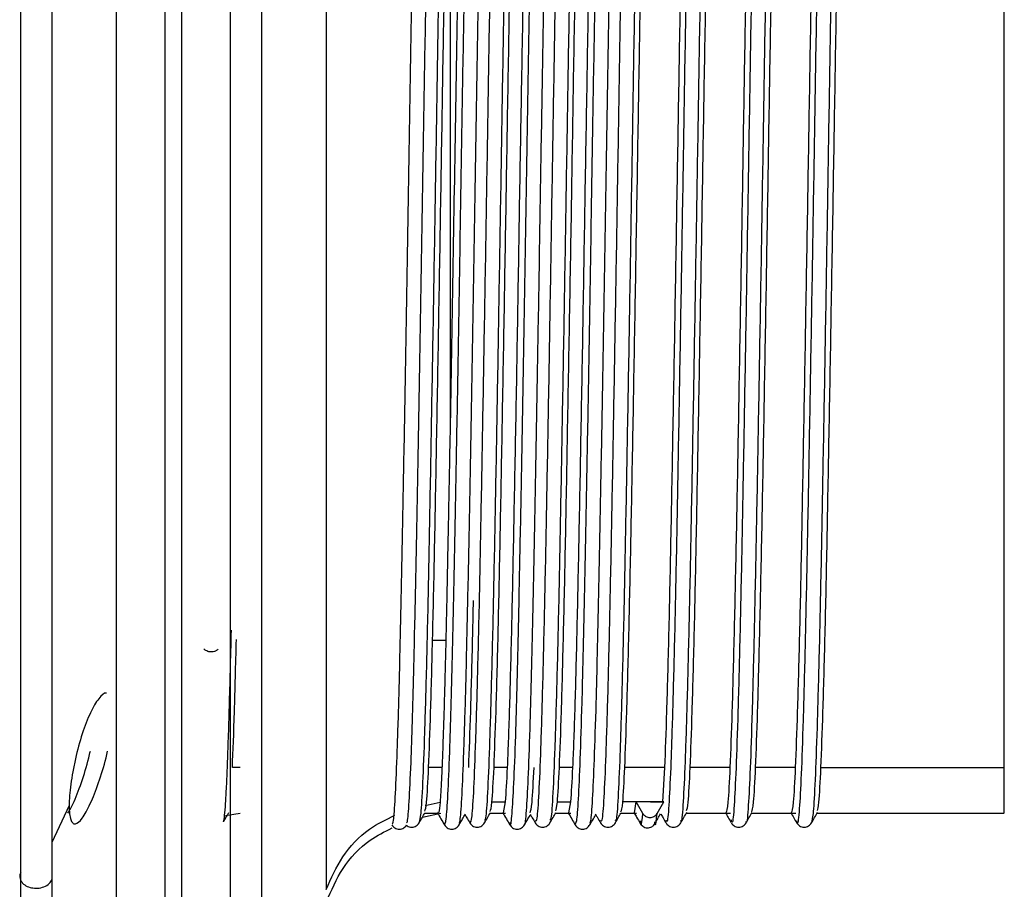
# Model space of a CAD drawing. Header units: inches. Extents: x -0.35 to 3.7, y -4.13 to 5.2.
# Tile 3 of 5: x 2.51 to 3.7, y -0.3 to 0.74. Entities that reach past the tile are written whole.
import ezdxf

# ---------------------------------------------------------------- set-up
doc = ezdxf.new("R2010")
doc.units = ezdxf.units.IN
doc.header["$MEASUREMENT"] = 0

msp = doc.modelspace()

# ---------------------------------------------------------------- linework, layer by layer
at = {"color": 7, "linetype": 'Continuous', "lineweight": 25}
for p, q in [((2.8025, -0.6099), (2.8025, 1.6832)), ((3.0238, -0.0036), (3.0079, -0.0036)), ((2.7763, -0.1567), (2.7669, -0.1567)), ((3.019, -0.1567), (3.0032, -0.1567)), ((3.0978, -0.1567), (3.0819, -0.1567)), ((3.1765, -0.1567), (3.1606, -0.1567)), ((3.2872, -0.1567), (3.2394, -0.1567)), ((3.2872, -0.1567), (3.2848, -0.198)), ((3.366, -0.1567), (3.3181, -0.1567)), ((3.4447, -0.1567), (3.3969, -0.1567)), ((3.4756, -0.1567), (3.6963, -0.1567)), ((2.9991, -0.2024), (3.0169, -0.1984)), ((3.0795, -0.198), (3.0954, -0.198)), ((3.0954, -0.198), (3.093, -0.2113)), ((3.1582, -0.198), (3.1741, -0.198)), ((3.1741, -0.198), (3.1717, -0.2113)), ((3.2528, -0.198), (3.237, -0.198)), ((3.2528, -0.198), (3.2505, -0.2113)), ((3.2611, -0.212), (3.2529, -0.1979)), ((3.2864, -0.198), (3.2529, -0.1979)), ((3.2703, -0.198), (3.2848, -0.198)), ((3.2782, -0.2121), (3.2864, -0.198)), ((2.5704, -0.2025), (2.5496, -0.247)), ((2.7586, -0.2143), (2.7763, -0.2116)), ((2.9957, -0.2164), (3.0179, -0.2116)), ((2.9985, -0.2116), (3.0143, -0.2116)), ((3.0772, -0.2116), (3.0958, -0.2116)), ((3.156, -0.2116), (3.1746, -0.2116)), ((3.2347, -0.2116), (3.2534, -0.2116)), ((3.3135, -0.2116), (3.3665, -0.2116)), ((3.3922, -0.2116), (3.4452, -0.2116)), ((3.4709, -0.2116), (3.6963, -0.2116)), ((3.1493, -0.2199), (3.1492, -0.2202)), ((3.2103, -0.2206), (3.2101, -0.2207)), ((3.2752, -0.225), (3.2756, -0.2241)), ((3.3068, -0.2208), (3.3066, -0.2207)), ((3.3678, -0.2203), (3.3676, -0.2198)), ((3.4643, -0.2223), (3.4642, -0.2233))]:
    msp.add_line(p, q, dxfattribs=at)
for points, knots in [([(2.6861, -3.8581), (2.6861, -3.8227), (2.6861, -3.7495), (2.6861, -3.6114), (2.6861, -3.4446), (2.6861, -3.2434), (2.6861, -3.0051), (2.6861, -2.7262), (2.6861, -2.4041), (2.6861, -2.0808), (2.6861, -1.769), (2.6861, -1.4798), (2.6861, -1.1717), (2.6861, -0.8458), (2.6861, -0.5038), (2.6861, -0.1479), (2.6861, 0.2192), (2.6861, 0.5946), (2.6861, 0.9746), (2.6861, 1.3556), (2.6861, 1.7335), (2.6861, 2.1045), (2.6861, 2.4647), (2.6861, 2.8103), (2.6861, 3.1381), (2.6861, 3.4452), (2.6861, 3.7292), (2.6861, 3.9884), (2.6861, 4.2216), (2.6861, 4.4282), (2.6861, 4.6082), (2.6861, 4.7619), (2.6861, 4.8902), (2.6861, 5.0104), (2.6861, 5.1112), (2.6861, 5.1766), (2.6861, 5.2038), (2.6861, 5.1995), (2.6861, 5.1985)], [0, 0, 0, 0, 0.023042, 0.047566, 0.073656, 0.10139, 0.130836, 0.162049, 0.195062, 0.229884, 0.254096, 0.279084, 0.304822, 0.331273, 0.358394, 0.386127, 0.414409, 0.443165, 0.472311, 0.501758, 0.531408, 0.56116, 0.590913, 0.620562, 0.650009, 0.679155, 0.707911, 0.736193, 0.763927, 0.791047, 0.817498, 0.843236, 0.868224, 0.892437, 0.927258, 0.960271, 0.991484, 1, 1, 1, 1]), ([(2.7058, 5.1985), (2.7058, 5.1995), (2.7058, 5.2038), (2.7058, 5.1766), (2.7058, 5.1112), (2.7058, 5.0104), (2.7058, 4.8902), (2.7058, 4.7619), (2.7058, 4.6082), (2.7058, 4.4282), (2.7058, 4.2216), (2.7058, 3.9884), (2.7058, 3.7292), (2.7058, 3.4452), (2.7058, 3.1381), (2.7058, 2.8103), (2.7058, 2.4647), (2.7058, 2.1045), (2.7058, 1.7335), (2.7058, 1.3556), (2.7058, 0.9746), (2.7058, 0.5946), (2.7058, 0.2192), (2.7058, -0.1479), (2.7058, -0.5038), (2.7058, -0.8458), (2.7058, -1.1717), (2.7058, -1.4798), (2.7058, -1.769), (2.7058, -2.0808), (2.7058, -2.4041), (2.7058, -2.7262), (2.7058, -3.0051), (2.7058, -3.2434), (2.7058, -3.4446), (2.7058, -3.6114), (2.7058, -3.7495), (2.7058, -3.8227), (2.7058, -3.8581)], [0, 0, 0, 0, 0.0085158, 0.0397289, 0.0727424, 0.1075635, 0.1317761, 0.1567642, 0.1825017, 0.2089532, 0.2360735, 0.2638072, 0.2920892, 0.320845, 0.3499913, 0.3794377, 0.4090874, 0.43884, 0.4685925, 0.4982423, 0.5276886, 0.556835, 0.5855908, 0.6138728, 0.6416065, 0.6687267, 0.6951782, 0.7209158, 0.7459039, 0.7701165, 0.8049375, 0.8379511, 0.8691641, 0.8986105, 0.9263442, 0.9524338, 0.9769578, 1, 1, 1, 1]), ([(2.627, 5.1395), (2.627, 5.1404), (2.627, 5.1448), (2.627, 5.1179), (2.627, 5.0532), (2.627, 4.9537), (2.627, 4.8351), (2.627, 4.7084), (2.627, 4.5567), (2.627, 4.379), (2.627, 4.175), (2.627, 3.9447), (2.627, 3.6888), (2.627, 3.4084), (2.627, 3.1052), (2.627, 2.7815), (2.627, 2.4403), (2.627, 2.0847), (2.627, 1.7184), (2.627, 1.3452), (2.627, 0.969), (2.627, 0.5938), (2.627, 0.2233), (2.627, -0.1393), (2.627, -0.4906), (2.627, -0.8283), (2.627, -1.1501), (2.627, -1.4543), (2.627, -1.7398), (2.627, -2.0476), (2.627, -2.3669), (2.627, -2.6849), (2.627, -2.9603), (2.627, -3.1956), (2.627, -3.3942), (2.627, -3.5589), (2.627, -3.6953), (2.627, -3.7675), (2.627, -3.8025)], [0, 0, 0, 0, 0.008515, 0.039728, 0.072742, 0.107563, 0.131775, 0.156763, 0.182501, 0.208952, 0.236073, 0.263806, 0.292088, 0.320844, 0.349991, 0.379437, 0.409087, 0.438839, 0.468592, 0.498242, 0.527688, 0.556835, 0.58559, 0.613872, 0.641606, 0.668726, 0.695178, 0.720916, 0.745904, 0.770116, 0.804937, 0.837951, 0.869164, 0.89861, 0.926344, 0.952434, 0.976958, 1, 1, 1, 1]), ([(2.7648, -3.8025), (2.7648, -3.7675), (2.7648, -3.6953), (2.7648, -3.5589), (2.7648, -3.3942), (2.7648, -3.1956), (2.7648, -2.9603), (2.7648, -2.6849), (2.7648, -2.3669), (2.7648, -2.0476), (2.7648, -1.7398), (2.7648, -1.4543), (2.7648, -1.1501), (2.7648, -0.8283), (2.7648, -0.4906), (2.7648, -0.1393), (2.7648, 0.2233), (2.7648, 0.5938), (2.7648, 0.969), (2.7648, 1.3452), (2.7648, 1.7184), (2.7648, 2.0847), (2.7648, 2.4403), (2.7648, 2.7815), (2.7648, 3.1052), (2.7648, 3.4084), (2.7648, 3.6888), (2.7648, 3.9447), (2.7648, 4.175), (2.7648, 4.379), (2.7648, 4.5567), (2.7648, 4.7084), (2.7648, 4.8351), (2.7648, 4.9537), (2.7648, 5.0532), (2.7648, 5.1179), (2.7648, 5.1448), (2.7648, 5.1404), (2.7648, 5.1395)], [0, 0, 0, 0, 0.023042, 0.047566, 0.073656, 0.10139, 0.130836, 0.162049, 0.195063, 0.229884, 0.254096, 0.279084, 0.304822, 0.331274, 0.358394, 0.386128, 0.41441, 0.443165, 0.472312, 0.501758, 0.531408, 0.561161, 0.590913, 0.620563, 0.650009, 0.679156, 0.707912, 0.736194, 0.763927, 0.791048, 0.817499, 0.843237, 0.868225, 0.892437, 0.927258, 0.960272, 0.991485, 1, 1, 1, 1]), ([(2.5496, 1.6811), (2.5496, 1.6818), (2.5496, 1.6889), (2.5496, 1.6607), (2.5496, 1.594), (2.5496, 1.4822), (2.5496, 1.3352), (2.5496, 1.1573), (2.5496, 0.9555), (2.5496, 0.7377), (2.5496, 0.5121), (2.5496, 0.2873), (2.5496, 0.0727), (2.5496, -0.1264), (2.5496, -0.2364), (2.5496, -0.2914)], [0, 0, 0, 0, 0.008967, 0.091553, 0.174139, 0.256725, 0.339311, 0.421897, 0.504483, 0.58707, 0.669656, 0.752242, 0.834828, 0.917414, 1, 1, 1, 1]), ([(2.512, -0.2832), (2.512, -0.1278), (2.512, 0.0722), (2.512, 0.5108), (2.512, 0.7395), (2.512, 1.158), (2.512, 1.3383), (2.512, 1.5957), (2.512, 1.6669), (2.512, 1.6716)], [0, 0, 0, 0, 0.25, 0.25, 0.5, 0.5, 0.75, 0.75, 1, 1, 1, 1]), ([(2.8799, 1.3889), (2.8799, 1.3889), (2.8799, 1.3889), (2.8799, 1.3644), (2.8799, 1.3087), (2.8799, 1.2132), (2.8799, 1.077), (2.8799, 0.9024), (2.8799, 0.7006), (2.8799, 0.4889), (2.8799, 0.2861), (2.8799, 0.1077), (2.8799, -0.0374), (2.8799, -0.1475), (2.8799, -0.2247), (2.8799, -0.2762), (2.8799, -0.2946), (2.8799, -0.3033)], [0, 0, 0, 0, 0.020023, 0.078291, 0.143437, 0.215369, 0.293391, 0.376074, 0.461302, 0.54653, 0.629213, 0.707234, 0.779166, 0.844313, 0.902581, 0.954293, 1, 1, 1, 1]), ([(2.9591, -0.2244), (2.9597, -0.2242), (2.961, -0.2236), (2.963, -0.1956), (2.9652, -0.1467), (2.9674, -0.0771), (2.9695, 0.0101), (2.9716, 0.113), (2.9738, 0.2287), (2.976, 0.3531), (2.9781, 0.4827), (2.9803, 0.6142), (2.9825, 0.7436), (2.9846, 0.8665), (2.9867, 0.9797), (2.9889, 1.0802), (2.9911, 1.1644), (2.9932, 1.2303), (2.9953, 1.2747), (2.9971, 1.297), (2.9981, 1.2961), (2.9984, 1.2959)], [0, 0, 0, 0, 0.046901, 0.101247, 0.156307, 0.211273, 0.265459, 0.320136, 0.375257, 0.430003, 0.484158, 0.539078, 0.594162, 0.648596, 0.70297, 0.758039, 0.81299, 0.867164, 0.921865, 0.976986, 1, 1, 1, 1]), ([(2.9766, -0.2231), (2.9771, -0.2228), (2.9782, -0.2219), (2.98, -0.1954), (2.9823, -0.1469), (2.9844, -0.0773), (2.9865, 0.0099), (2.9887, 0.1127), (2.9909, 0.2284), (2.993, 0.3528), (2.9951, 0.4824), (2.9973, 0.6139), (2.9995, 0.7434), (3.0016, 0.8663), (3.0037, 0.9795), (3.0059, 1.08), (3.0081, 1.1643), (3.0102, 1.2301), (3.0124, 1.2749), (3.0143, 1.2983), (3.0155, 1.2967), (3.016, 1.2961)], [0, 0, 0, 0, 0.0335801, 0.0879131, 0.142959, 0.1979112, 0.2520839, 0.3067472, 0.3618534, 0.4165861, 0.4707275, 0.5256336, 0.5807036, 0.6351241, 0.6894849, 0.7445395, 0.799477, 0.8536375, 0.9083246, 0.9634315, 1, 1, 1, 1]), ([(3.031, 1.2941), (3.0308, 1.295), (3.0299, 1.2999), (3.0282, 1.2835), (3.026, 1.2444), (3.0236, 1.179), (3.0213, 1.0925), (3.019, 0.9872), (3.0167, 0.8667), (3.0143, 0.7347), (3.0121, 0.5963), (3.0098, 0.456), (3.0074, 0.318), (3.0051, 0.1876), (3.0029, 0.0692), (3.0006, -0.0337), (2.9982, -0.1174), (2.9959, -0.1782), (2.9938, -0.2155), (2.9923, -0.2197), (2.9917, -0.2216)], [0, 0, 0, 0, 0.012725, 0.071316, 0.129475, 0.188472, 0.247388, 0.305467, 0.364204, 0.423276, 0.481681, 0.539994, 0.599049, 0.657849, 0.715912, 0.774778, 0.833806, 0.892027, 0.950535, 1, 1, 1, 1]), ([(3.0222, -0.2256), (3.0229, -0.2247), (3.0243, -0.2229), (3.0264, -0.192), (3.0286, -0.1411), (3.0308, -0.0697), (3.0329, 0.0191), (3.035, 0.1232), (3.0372, 0.2398), (3.0394, 0.365), (3.0415, 0.4949), (3.0436, 0.6263), (3.0458, 0.7554), (3.048, 0.8775), (3.0501, 0.9896), (3.0523, 1.0887), (3.0545, 1.1713), (3.0566, 1.2355), (3.0587, 1.2776), (3.0604, 1.298), (3.0614, 1.2965), (3.0616, 1.2961)], [0, 0, 0, 0, 0.054545, 0.108601, 0.163434, 0.218361, 0.272577, 0.32691, 0.381867, 0.436638, 0.490656, 0.545292, 0.600278, 0.654799, 0.708868, 0.763716, 0.818634, 0.872823, 0.927184, 0.982148, 1, 1, 1, 1]), ([(3.0398, -0.2235), (3.0403, -0.2226), (3.0416, -0.2207), (3.0434, -0.1918), (3.0456, -0.1413), (3.0478, -0.0699), (3.0499, 0.0189), (3.0521, 0.123), (3.0543, 0.2396), (3.0565, 0.3647), (3.0585, 0.4947), (3.0607, 0.626), (3.0629, 0.7551), (3.065, 0.8773), (3.0671, 0.9894), (3.0693, 1.0885), (3.0715, 1.1712), (3.0736, 1.2353), (3.0757, 1.2779), (3.0776, 1.2991), (3.0788, 1.2967), (3.0792, 1.2959)], [0, 0, 0, 0, 0.038813, 0.092988, 0.147943, 0.202992, 0.257327, 0.31178, 0.366859, 0.421751, 0.475888, 0.530645, 0.585753, 0.640394, 0.694583, 0.749552, 0.804591, 0.858901, 0.913382, 0.968468, 1, 1, 1, 1]), ([(3.0919, 1.2955), (3.0919, 1.2956), (3.0911, 1.298), (3.0896, 1.279), (3.0873, 1.2373), (3.085, 1.1688), (3.0826, 1.0797), (3.0804, 0.9722), (3.0781, 0.8499), (3.0757, 0.7168), (3.0735, 0.5779), (3.0712, 0.4376), (3.0688, 0.3003), (3.0665, 0.1713), (3.0643, 0.0547), (3.0619, -0.0459), (3.0596, -0.1268), (3.0573, -0.1847), (3.055, -0.2202), (3.0535, -0.2222), (3.0527, -0.2232)], [0, 0, 0, 0, 0.001438, 0.059986, 0.118354, 0.177497, 0.236425, 0.294582, 0.353519, 0.412658, 0.471013, 0.529576, 0.588754, 0.647543, 0.705739, 0.764784, 0.823855, 0.882077, 0.940817, 1, 1, 1, 1]), ([(3.1098, 1.2933), (3.1095, 1.2945), (3.1084, 1.2988), (3.1066, 1.2798), (3.1044, 1.237), (3.102, 1.1687), (3.0997, 1.0794), (3.0975, 0.9719), (3.0951, 0.8496), (3.0928, 0.7165), (3.0905, 0.5777), (3.0882, 0.4374), (3.0859, 0.3001), (3.0836, 0.1711), (3.0813, 0.0545), (3.079, -0.046), (3.0766, -0.127), (3.0744, -0.1845), (3.0723, -0.2176), (3.071, -0.2198), (3.0704, -0.2207)], [0, 0, 0, 0, 0.0205314, 0.0789941, 0.1372767, 0.1963332, 0.2551749, 0.3132469, 0.372098, 0.4311506, 0.4894201, 0.5478975, 0.6069891, 0.665692, 0.7238027, 0.7827607, 0.8417457, 0.8998827, 0.958537, 1, 1, 1, 1]), ([(3.101, -0.223), (3.1013, -0.2241), (3.1023, -0.2279), (3.1039, -0.211), (3.1061, -0.1732), (3.1083, -0.1128), (3.1105, -0.0337), (3.1125, 0.062), (3.1147, 0.1718), (3.1169, 0.2927), (3.119, 0.4203), (3.1211, 0.5513), (3.1233, 0.6822), (3.1255, 0.8087), (3.1276, 0.9269), (3.1298, 1.0338), (3.132, 1.1263), (3.1341, 1.2013), (3.1362, 1.2561), (3.1383, 1.2907), (3.1397, 1.2954), (3.1404, 1.2976)], [0, 0, 0, 0, 0.0214276, 0.0756772, 0.1302016, 0.185284, 0.2401093, 0.2942229, 0.3490289, 0.4041154, 0.4586667, 0.5128954, 0.5678894, 0.6228834, 0.6771121, 0.7316635, 0.7867499, 0.8415559, 0.8956695, 0.9504948, 1, 1, 1, 1]), ([(3.1186, -0.2244), (3.1187, -0.2247), (3.1195, -0.2272), (3.121, -0.2106), (3.1231, -0.1734), (3.1253, -0.1129), (3.1275, -0.0339), (3.1296, 0.0618), (3.1317, 0.1715), (3.1339, 0.2924), (3.1361, 0.42), (3.1382, 0.551), (3.1404, 0.6819), (3.1426, 0.8085), (3.1447, 0.9267), (3.1468, 1.0336), (3.149, 1.1262), (3.1512, 1.2009), (3.1533, 1.2567), (3.1554, 1.2892), (3.157, 1.3024), (3.1578, 1.2978), (3.158, 1.2971)], [0, 0, 0, 0, 0.0075167, 0.0617635, 0.116285, 0.1713645, 0.2261869, 0.2802977, 0.3351009, 0.3901844, 0.4447329, 0.4989588, 0.5539499, 0.608941, 0.6631669, 0.7177154, 0.772799, 0.8276021, 0.8817129, 0.9365353, 0.9916148, 1, 1, 1, 1]), ([(3.1709, 1.2938), (3.1707, 1.2943), (3.1697, 1.2966), (3.1681, 1.2752), (3.1658, 1.2295), (3.1634, 1.1581), (3.1611, 1.0663), (3.1589, 0.9566), (3.1565, 0.8326), (3.1542, 0.6985), (3.1519, 0.5592), (3.1496, 0.4191), (3.1473, 0.2825), (3.145, 0.155), (3.1427, 0.0403), (3.1404, -0.0578), (3.138, -0.1359), (3.1358, -0.1905), (3.1336, -0.2213), (3.1322, -0.2214), (3.1316, -0.2214)], [0, 0, 0, 0, 0.014582, 0.072881, 0.131303, 0.190377, 0.249104, 0.307188, 0.366112, 0.425104, 0.483254, 0.541859, 0.600945, 0.65951, 0.717688, 0.776697, 0.835598, 0.893671, 0.95243, 1, 1, 1, 1]), ([(3.1885, 1.293), (3.1881, 1.2942), (3.187, 1.2975), (3.1851, 1.2755), (3.1828, 1.2292), (3.1805, 1.1579), (3.1781, 1.0661), (3.1759, 0.9564), (3.1736, 0.8324), (3.1712, 0.6982), (3.169, 0.5589), (3.1667, 0.4188), (3.1643, 0.2823), (3.162, 0.1547), (3.1598, 0.0401), (3.1574, -0.058), (3.1551, -0.1362), (3.1528, -0.1902), (3.1509, -0.219), (3.1497, -0.2197), (3.1493, -0.2199)], [0, 0, 0, 0, 0.02856, 0.087113, 0.145789, 0.205122, 0.264105, 0.322443, 0.381624, 0.440874, 0.499278, 0.558138, 0.617483, 0.676303, 0.734736, 0.794002, 0.85316, 0.911486, 0.970502, 1, 1, 1, 1]), ([(3.1797, -0.224), (3.1803, -0.224), (3.1816, -0.2241), (3.1836, -0.1974), (3.1858, -0.1498), (3.188, -0.081), (3.1901, 0.0055), (3.1922, 0.1075), (3.1944, 0.2225), (3.1966, 0.3467), (3.1987, 0.4762), (3.2008, 0.6075), (3.203, 0.7373), (3.2052, 0.8606), (3.2073, 0.9743), (3.2094, 1.0754), (3.2116, 1.1607), (3.2138, 1.2275), (3.2159, 1.273), (3.2177, 1.2965), (3.2188, 1.296), (3.2191, 1.2958)], [0, 0, 0, 0, 0.044424, 0.098534, 0.153386, 0.208449, 0.262908, 0.317195, 0.372212, 0.427158, 0.481326, 0.535945, 0.59103, 0.645765, 0.699879, 0.754749, 0.809806, 0.864236, 0.91855, 0.973576, 1, 1, 1, 1]), ([(3.1973, -0.2229), (3.1977, -0.2228), (3.1989, -0.2224), (3.2006, -0.1972), (3.2028, -0.15), (3.205, -0.0812), (3.2071, 0.0053), (3.2092, 0.1073), (3.2114, 0.2223), (3.2136, 0.3465), (3.2157, 0.4759), (3.2179, 0.6073), (3.2201, 0.737), (3.2222, 0.8604), (3.2243, 0.9741), (3.2265, 1.0752), (3.2287, 1.1605), (3.2308, 1.2273), (3.2329, 1.2732), (3.2349, 1.2979), (3.2362, 1.2968), (3.2367, 1.2964)], [0, 0, 0, 0, 0.030294, 0.084416, 0.139281, 0.194357, 0.248829, 0.303128, 0.358158, 0.413117, 0.467296, 0.521928, 0.577026, 0.631773, 0.6859, 0.740783, 0.795852, 0.850295, 0.904621, 0.959659, 1, 1, 1, 1]), ([(3.2495, 1.2932), (3.2492, 1.2934), (3.2482, 1.2945), (3.2465, 1.2704), (3.2442, 1.2213), (3.2418, 1.147), (3.2395, 1.0526), (3.2373, 0.9408), (3.2349, 0.8152), (3.2326, 0.6802), (3.2304, 0.5405), (3.228, 0.4005), (3.2257, 0.2649), (3.2234, 0.1389), (3.2211, 0.0262), (3.2188, -0.0695), (3.2164, -0.1447), (3.2142, -0.1959), (3.2121, -0.2228), (3.2108, -0.2212), (3.2103, -0.2206)], [0, 0, 0, 0, 0.01786, 0.076319, 0.135167, 0.194539, 0.253426, 0.311857, 0.371134, 0.430343, 0.488708, 0.547717, 0.607077, 0.665781, 0.724361, 0.783699, 0.842794, 0.901136, 0.960279, 1, 1, 1, 1]), ([(3.2672, 1.2932), (3.2668, 1.2941), (3.2655, 1.2962), (3.2635, 1.2708), (3.2612, 1.2211), (3.2589, 1.1468), (3.2566, 1.0524), (3.2543, 0.9406), (3.252, 0.8149), (3.2496, 0.6799), (3.2474, 0.5402), (3.2451, 0.4003), (3.2427, 0.2647), (3.2404, 0.1386), (3.2382, 0.0259), (3.2358, -0.0696), (3.2335, -0.1449), (3.2313, -0.1956), (3.2294, -0.2214), (3.2283, -0.2205), (3.2279, -0.2202)], [0, 0, 0, 0, 0.03643, 0.094613, 0.153183, 0.212274, 0.270884, 0.329039, 0.388035, 0.446965, 0.505054, 0.563785, 0.622865, 0.681291, 0.739595, 0.798652, 0.857468, 0.915535, 0.974398, 1, 1, 1, 1]), ([(3.3284, 1.293), (3.328, 1.293), (3.3268, 1.2931), (3.3249, 1.2654), (3.3226, 1.2127), (3.3203, 1.1355), (3.318, 1.0386), (3.3157, 0.9248), (3.3134, 0.7976), (3.311, 0.6617), (3.3088, 0.5217), (3.3065, 0.3821), (3.3041, 0.2475), (3.3019, 0.123), (3.2996, 0.0123), (3.2972, -0.0807), (3.2949, -0.153), (3.2927, -0.2008), (3.2907, -0.2242), (3.2895, -0.2213), (3.2891, -0.2202)], [0, 0, 0, 0, 0.0302303, 0.0883459, 0.1470537, 0.2061503, 0.2646327, 0.3229071, 0.3819647, 0.4408208, 0.4988977, 0.5577444, 0.6168059, 0.6750935, 0.7335611, 0.792656, 0.8513757, 0.9094857, 0.9684416, 1, 1, 1, 1]), ([(3.346, 1.2939), (3.3454, 1.2941), (3.344, 1.2948), (3.342, 1.2656), (3.3397, 1.2125), (3.3373, 1.1354), (3.335, 1.0384), (3.3328, 0.9246), (3.3304, 0.7973), (3.3281, 0.6614), (3.3259, 0.5214), (3.3235, 0.3818), (3.3212, 0.2472), (3.3189, 0.1228), (3.3166, 0.0121), (3.3143, -0.0809), (3.3119, -0.1533), (3.3097, -0.2003), (3.308, -0.2228), (3.307, -0.2211), (3.3068, -0.2208)], [0, 0, 0, 0, 0.044668, 0.1030462, 0.1620194, 0.221383, 0.2801296, 0.3386673, 0.3979918, 0.4571138, 0.5154531, 0.5745657, 0.6338941, 0.692445, 0.7511768, 0.8105388, 0.8695237, 0.9278964, 0.9871186, 1, 1, 1, 1]), ([(3.4071, 1.2933), (3.4066, 1.2927), (3.4053, 1.2912), (3.4034, 1.2598), (3.4011, 1.2037), (3.3987, 1.1237), (3.3964, 1.0244), (3.3942, 0.9086), (3.3918, 0.7799), (3.3895, 0.6432), (3.3872, 0.503), (3.3849, 0.3637), (3.3825, 0.2302), (3.3803, 0.1074), (3.378, -0.0012), (3.3756, -0.0916), (3.3733, -0.161), (3.3711, -0.2053), (3.3692, -0.2255), (3.3681, -0.2215), (3.3678, -0.2203)], [0, 0, 0, 0, 0.0381756, 0.0962477, 0.1550575, 0.2141223, 0.2724444, 0.3308592, 0.3899407, 0.448687, 0.5067756, 0.5657015, 0.6247079, 0.6828756, 0.7414761, 0.8005716, 0.8591589, 0.9173359, 0.9763479, 1, 1, 1, 1]), ([(3.4247, 1.295), (3.424, 1.2944), (3.4226, 1.2932), (3.4204, 1.26), (3.4181, 1.2035), (3.4157, 1.1235), (3.4135, 1.0242), (3.4112, 0.9083), (3.4088, 0.7796), (3.4065, 0.6429), (3.4043, 0.5027), (3.4019, 0.3634), (3.3996, 0.23), (3.3973, 0.1072), (3.395, -0.0014), (3.3927, -0.0917), (3.3904, -0.1612), (3.3881, -0.2049), (3.3864, -0.2248), (3.3855, -0.222), (3.3854, -0.2216)], [0, 0, 0, 0, 0.0524498, 0.1104794, 0.1692463, 0.2282679, 0.2865475, 0.3449196, 0.403958, 0.4626613, 0.5207075, 0.5795903, 0.6385537, 0.6966789, 0.7552366, 0.814289, 0.8728334, 0.9309679, 0.9899368, 1, 1, 1, 1]), ([(3.0032, -0.1567), (3.004, -0.1358), (3.0056, -0.0938), (3.0081, 0.0006), (3.0106, 0.1136), (3.013, 0.2433), (3.0155, 0.3842), (3.018, 0.531), (3.0203, 0.6779), (3.0229, 0.8195), (3.0254, 0.9502), (3.0277, 1.0649), (3.0302, 1.1592), (3.0327, 1.2304), (3.0351, 1.2716), (3.0368, 1.2889), (3.0377, 1.2841), (3.0377, 1.2839)], [0, 0, 0, 0, 0.07094, 0.142707, 0.213916, 0.284615, 0.356326, 0.427757, 0.498334, 0.569934, 0.641532, 0.712108, 0.783542, 0.855252, 0.925947, 0.997161, 1, 1, 1, 1]), ([(3.0532, 1.2803), (3.053, 1.2811), (3.0517, 1.287), (3.0492, 1.2459), (3.046, 1.1565), (3.0425, 1.0184), (3.0393, 0.8466), (3.0358, 0.6531), (3.0325, 0.4496), (3.0303, 0.3219), (3.0292, 0.2581)], [0, 0, 0, 0, 0.024213, 0.164283, 0.302735, 0.443077, 0.581566, 0.721581, 0.860898, 1, 1, 1, 1]), ([(3.0819, -0.1567), (3.0827, -0.1358), (3.0843, -0.0938), (3.0869, 0.0006), (3.0893, 0.1136), (3.0917, 0.2433), (3.0942, 0.3842), (3.0967, 0.531), (3.0991, 0.6779), (3.1016, 0.8195), (3.1041, 0.9502), (3.1065, 1.0649), (3.109, 1.1592), (3.1115, 1.2304), (3.1139, 1.2716), (3.1155, 1.2889), (3.1164, 1.2841), (3.1164, 1.2839)], [0, 0, 0, 0, 0.0709404, 0.1427069, 0.2139164, 0.2846151, 0.3563263, 0.427757, 0.4983341, 0.5699343, 0.641532, 0.7121081, 0.7835423, 0.8552519, 0.9259474, 0.9971614, 1, 1, 1, 1]), ([(3.132, 1.2825), (3.1313, 1.2798), (3.1297, 1.2739), (3.1273, 1.23), (3.1249, 1.1604), (3.1224, 1.066), (3.1199, 0.9514), (3.1176, 0.821), (3.1151, 0.6795), (3.1125, 0.5325), (3.1102, 0.3858), (3.1077, 0.2448), (3.1052, 0.1149), (3.1028, 0.0013), (3.1003, -0.0913), (3.0978, -0.1619), (3.0962, -0.186), (3.0954, -0.198)], [0, 0, 0, 0, 0.059136, 0.126326, 0.193033, 0.260696, 0.328095, 0.394687, 0.462246, 0.529802, 0.596393, 0.663795, 0.731457, 0.798161, 0.865355, 0.93307, 1, 1, 1, 1]), ([(3.1606, -0.1567), (3.1615, -0.1358), (3.1631, -0.0938), (3.1656, 0.0006), (3.1681, 0.1136), (3.1704, 0.2433), (3.173, 0.3842), (3.1755, 0.531), (3.1778, 0.6779), (3.1803, 0.8195), (3.1828, 0.9502), (3.1852, 1.0649), (3.1877, 1.1592), (3.1902, 1.2304), (3.1926, 1.2716), (3.1943, 1.2889), (3.1951, 1.2841), (3.1952, 1.2839)], [0, 0, 0, 0, 0.07094, 0.142707, 0.213916, 0.284615, 0.356326, 0.427757, 0.498334, 0.569934, 0.641532, 0.712108, 0.783542, 0.855252, 0.925947, 0.997161, 1, 1, 1, 1]), ([(3.2108, 1.2827), (3.21, 1.2799), (3.2084, 1.274), (3.2061, 1.23), (3.2037, 1.1604), (3.2012, 1.066), (3.1987, 0.9514), (3.1963, 0.821), (3.1938, 0.6795), (3.1913, 0.5325), (3.1889, 0.3858), (3.1864, 0.2448), (3.1839, 0.1149), (3.1815, 0.0013), (3.1791, -0.0913), (3.1765, -0.1619), (3.1749, -0.186), (3.1741, -0.198)], [0, 0, 0, 0, 0.059791, 0.126933, 0.193595, 0.261211, 0.328562, 0.395108, 0.46262, 0.530129, 0.596674, 0.664029, 0.731643, 0.798301, 0.865449, 0.933116, 1, 1, 1, 1]), ([(3.2394, -0.1567), (3.2402, -0.1358), (3.2418, -0.0938), (3.2443, 0.0006), (3.2468, 0.1136), (3.2492, 0.2433), (3.2517, 0.3842), (3.2542, 0.531), (3.2566, 0.6779), (3.2591, 0.8195), (3.2616, 0.9502), (3.264, 1.0649), (3.2664, 1.1592), (3.269, 1.2304), (3.2714, 1.2716), (3.273, 1.2889), (3.2739, 1.2841), (3.2739, 1.2839)], [0, 0, 0, 0, 0.07094, 0.142707, 0.213916, 0.284615, 0.356326, 0.427757, 0.498334, 0.569934, 0.641532, 0.712108, 0.783542, 0.855252, 0.925947, 0.997161, 1, 1, 1, 1]), ([(3.3215, 1.2834), (3.3207, 1.2804), (3.3191, 1.2742), (3.3168, 1.2295), (3.3143, 1.1595), (3.3118, 1.0648), (3.3094, 0.9502), (3.3069, 0.8195), (3.3044, 0.6779), (3.302, 0.531), (3.2995, 0.3842), (3.297, 0.2433), (3.2946, 0.1136), (3.2922, 0.0006), (3.2896, -0.0938), (3.288, -0.1358), (3.2872, -0.1567)], [0, 0, 0, 0, 0.0671614, 0.1383865, 0.2106314, 0.2825939, 0.3536963, 0.4258295, 0.4979602, 0.5690616, 0.6410275, 0.7132709, 0.7844927, 0.8562368, 0.9285369, 1, 1, 1, 1]), ([(3.3181, -0.1567), (3.3189, -0.1358), (3.3205, -0.0938), (3.3231, 0.0006), (3.3255, 0.1136), (3.3279, 0.2433), (3.3304, 0.3842), (3.3329, 0.531), (3.3353, 0.6779), (3.3378, 0.8195), (3.3403, 0.9502), (3.3427, 1.0649), (3.3452, 1.1592), (3.3477, 1.2304), (3.3501, 1.2716), (3.3518, 1.2889), (3.3526, 1.2841), (3.3527, 1.2839)], [0, 0, 0, 0, 0.07094, 0.142707, 0.213916, 0.284615, 0.356326, 0.427757, 0.498334, 0.569934, 0.641532, 0.712108, 0.783542, 0.855252, 0.925947, 0.997161, 1, 1, 1, 1]), ([(3.4001, 1.2826), (3.3994, 1.2797), (3.3978, 1.2735), (3.3955, 1.2294), (3.393, 1.1595), (3.3905, 1.0648), (3.3882, 0.9502), (3.3857, 0.8195), (3.3831, 0.6779), (3.3808, 0.531), (3.3783, 0.3842), (3.3758, 0.2433), (3.3734, 0.1136), (3.3709, 0.0006), (3.3684, -0.0938), (3.3668, -0.1358), (3.366, -0.1567)], [0, 0, 0, 0, 0.063326, 0.134844, 0.207386, 0.279644, 0.351039, 0.423469, 0.495896, 0.56729, 0.639552, 0.712092, 0.783607, 0.855646, 0.928243, 1, 1, 1, 1]), ([(3.3969, -0.1567), (3.3977, -0.1358), (3.3993, -0.0938), (3.4018, 0.0006), (3.4043, 0.1136), (3.4067, 0.2433), (3.4092, 0.3842), (3.4117, 0.531), (3.414, 0.6779), (3.4166, 0.8195), (3.4191, 0.9502), (3.4214, 1.0649), (3.4239, 1.1592), (3.4264, 1.2304), (3.4288, 1.2716), (3.4305, 1.2889), (3.4314, 1.2841), (3.4314, 1.2839)], [0, 0, 0, 0, 0.07094, 0.142707, 0.213916, 0.284615, 0.356326, 0.427757, 0.498334, 0.569934, 0.641532, 0.712108, 0.783542, 0.855252, 0.925947, 0.997161, 1, 1, 1, 1]), ([(3.4841, 1.2861), (3.4841, 1.286), (3.4833, 1.2826), (3.4818, 1.2524), (3.4795, 1.1946), (3.4771, 1.1114), (3.4749, 1.0099), (3.4726, 0.8921), (3.4702, 0.762), (3.4679, 0.6246), (3.4657, 0.4843), (3.4633, 0.3454), (3.461, 0.2132), (3.4587, 0.092), (3.4564, -0.0144), (3.4541, -0.1021), (3.4518, -0.1685), (3.4495, -0.2092), (3.4477, -0.2267), (3.4467, -0.2219), (3.4465, -0.2209)], [0, 0, 0, 0, 0.00184, 0.0626, 0.12422, 0.185967, 0.246851, 0.308114, 0.369937, 0.43127, 0.492104, 0.553822, 0.615484, 0.676264, 0.737698, 0.799511, 0.860654, 0.921639, 0.983423, 1, 1, 1, 1]), ([(3.5015, 1.2876), (3.5014, 1.2871), (3.5005, 1.2837), (3.4989, 1.2527), (3.4965, 1.1944), (3.4942, 1.1113), (3.4919, 1.0096), (3.4896, 0.8918), (3.4873, 0.7617), (3.485, 0.6243), (3.4827, 0.484), (3.4804, 0.3452), (3.478, 0.2129), (3.4758, 0.0918), (3.4735, -0.0145), (3.4711, -0.1024), (3.4688, -0.1679), (3.4666, -0.211), (3.4651, -0.2186), (3.4643, -0.2223)], [0, 0, 0, 0, 0.010948, 0.072386, 0.134695, 0.197132, 0.258696, 0.320644, 0.383157, 0.445175, 0.50669, 0.569097, 0.631448, 0.692906, 0.755027, 0.817531, 0.879357, 0.941023, 1, 1, 1, 1]), ([(3.6963, -0.1567), (3.6963, -0.1357), (3.6963, -0.0938), (3.6963, 0.0006), (3.6963, 0.1136), (3.6963, 0.2433), (3.6963, 0.3842), (3.6963, 0.531), (3.6963, 0.6779), (3.6963, 0.8195), (3.6963, 0.9501), (3.6963, 1.0649), (3.6963, 1.1592), (3.6963, 1.2304), (3.6963, 1.2716), (3.6963, 1.2889), (3.6963, 1.2841), (3.6963, 1.2839)], [0, 0, 0, 0, 0.071241, 0.142483, 0.213724, 0.284966, 0.356207, 0.427448, 0.49869, 0.569931, 0.641172, 0.712414, 0.783655, 0.854897, 0.926138, 0.997379, 1, 1, 1, 1]), ([(3.4772, 1.2722), (3.477, 1.2713), (3.476, 1.2659), (3.4743, 1.2283), (3.4718, 1.1598), (3.4693, 1.0647), (3.4669, 0.9502), (3.4644, 0.8195), (3.4619, 0.6779), (3.4595, 0.531), (3.457, 0.3842), (3.4545, 0.2433), (3.4521, 0.1136), (3.4497, 0.0006), (3.4471, -0.0938), (3.4455, -0.1358), (3.4447, -0.1567)], [0, 0, 0, 0, 0.016161, 0.09128, 0.167475, 0.243372, 0.318362, 0.394438, 0.470513, 0.545501, 0.621402, 0.697595, 0.77271, 0.848377, 0.92463, 1, 1, 1, 1]), ([(3.4756, -0.1567), (3.4764, -0.1358), (3.478, -0.0938), (3.4806, 0.0006), (3.483, 0.1136), (3.4854, 0.2432), (3.4879, 0.3842), (3.4904, 0.5309), (3.4928, 0.6778), (3.4953, 0.8194), (3.4978, 0.9501), (3.5002, 1.0646), (3.5027, 1.1596), (3.5052, 1.2286), (3.507, 1.2674), (3.5081, 1.2729), (3.5084, 1.2743)], [0, 0, 0, 0, 0.074597, 0.150063, 0.224943, 0.299286, 0.374693, 0.449806, 0.524021, 0.599311, 0.6746, 0.748814, 0.82393, 0.899336, 0.973677, 1, 1, 1, 1]), ([(3.0292, 1.1138), (3.0292, 1.0818), (3.0292, 1.0068), (3.0292, 0.8459), (3.0292, 0.6535), (3.0292, 0.4499), (3.0292, 0.322), (3.0292, 0.2581)], [0, 0, 0, 0, 0.156952, 0.367714, 0.578476, 0.789238, 1, 1, 1, 1]), ([(3.0292, 0.2581), (3.0291, 0.2526), (3.0288, 0.2416), (3.0285, 0.2253), (3.0282, 0.2092), (3.0279, 0.1933), (3.0276, 0.1775), (3.0273, 0.1619), (3.027, 0.1466), (3.0267, 0.1315), (3.0264, 0.1166), (3.0261, 0.102), (3.0258, 0.0876), (3.0256, 0.0735), (3.0253, 0.0598), (3.025, 0.0463), (3.0247, 0.0331), (3.0244, 0.0202), (3.0241, 0.0075), (3.0239, -0.0049), (3.0236, -0.017), (3.0233, -0.0289), (3.0229, -0.0424), (3.0225, -0.0575), (3.0221, -0.0741), (3.0216, -0.0902), (3.0211, -0.1058), (3.0206, -0.1208), (3.0201, -0.1351), (3.0196, -0.1485), (3.0191, -0.161), (3.0185, -0.1723), (3.018, -0.1825), (3.0174, -0.1914), (3.0171, -0.1961), (3.0169, -0.1984)], [0, 0, 0, 0, 0.023829, 0.047686, 0.071564, 0.095456, 0.119357, 0.143259, 0.167154, 0.191037, 0.214901, 0.238738, 0.262543, 0.286308, 0.310027, 0.333693, 0.357301, 0.380861, 0.404498, 0.428233, 0.452061, 0.475973, 0.499965, 0.536102, 0.573341, 0.611662, 0.651045, 0.691461, 0.732879, 0.775262, 0.818568, 0.862749, 0.907754, 0.953525, 1, 1, 1, 1]), ([(3.0568, 0.0445), (3.0565, 0.0307), (3.0554, -0.0216), (3.0534, -0.0931), (3.0518, -0.1356), (3.051, -0.1567)], [0, 0, 0, 0, 0.152038, 0.578488, 1, 1, 1, 1]), ([(2.7653, 0.0087), (2.7645, -0.0251), (2.7637, -0.0559), (2.7621, -0.1103), (2.7614, -0.1338), (2.7602, -0.1629), (2.7599, -0.1716), (2.7591, -0.1871), (2.7587, -0.1939), (2.7576, -0.2113), (2.7568, -0.2188), (2.756, -0.2219)], [0, 0, 0, 0, 0.25, 0.25, 0.5, 0.5, 0.625, 0.625, 0.75, 0.75, 1, 1, 1, 1]), ([(2.7669, -0.1567), (2.7678, -0.1362), (2.7693, -0.0962), (2.7709, -0.0331), (2.7717, -0.0024)], [0, 0, 0, 0, 0.5150517, 1, 1, 1, 1]), ([(2.7497, -0.014), (2.7494, -0.0143), (2.7489, -0.0149), (2.7477, -0.0157), (2.7454, -0.017), (2.7412, -0.0178), (2.7367, -0.0168), (2.734, -0.0152), (2.7331, -0.0143), (2.7327, -0.0138)], [0, 0, 0, 0, 0.0774008, 0.1544543, 0.2331892, 0.5001103, 0.7670315, 0.8827759, 1, 1, 1, 1]), ([(2.6154, -0.0671), (2.6152, -0.0671), (2.6127, -0.0662), (2.606, -0.0724), (2.5959, -0.0894), (2.5859, -0.1153), (2.5788, -0.141), (2.5746, -0.1617), (2.5722, -0.1768), (2.5707, -0.1908), (2.5705, -0.1986), (2.5704, -0.2025)], [0, 0, 0, 0, 0.013461, 0.177351, 0.34142, 0.505634, 0.66973, 0.754181, 0.834892, 0.91805, 1, 1, 1, 1]), ([(2.5686, -0.2116), (2.5707, -0.2081), (2.5761, -0.1992), (2.5852, -0.1754), (2.5923, -0.1525), (2.5953, -0.1396), (2.5959, -0.1369)], [0, 0, 0, 0, 0.227397, 0.56841, 0.909538, 1, 1, 1, 1]), ([(2.5704, -0.2025), (2.5705, -0.2059), (2.5707, -0.2128), (2.5722, -0.2197), (2.5745, -0.2239), (2.5788, -0.2252), (2.5858, -0.2192), (2.5958, -0.2014), (2.606, -0.1756), (2.6131, -0.1526), (2.616, -0.1397), (2.6166, -0.137)], [0, 0, 0, 0, 0.079537, 0.160242, 0.238466, 0.320292, 0.479596, 0.63903, 0.798589, 0.958269, 1, 1, 1, 1]), ([(2.9987, -0.209), (2.9994, -0.2071), (3.0009, -0.2029), (3.0024, -0.1731), (3.0032, -0.1567)], [0, 0, 0, 0, 0.449288, 1, 1, 1, 1]), ([(3.0773, -0.2096), (3.078, -0.2077), (3.0796, -0.2035), (3.0811, -0.1731), (3.0819, -0.1567)], [0, 0, 0, 0, 0.463753, 1, 1, 1, 1]), ([(3.1297, -0.1567), (3.1289, -0.1729), (3.1274, -0.2048), (3.1257, -0.209), (3.1249, -0.2111)], [0, 0, 0, 0, 0.507216, 1, 1, 1, 1]), ([(3.1563, -0.2086), (3.1569, -0.2068), (3.1584, -0.2025), (3.1598, -0.1732), (3.1606, -0.1567)], [0, 0, 0, 0, 0.440687, 1, 1, 1, 1]), ([(3.2348, -0.2098), (3.2355, -0.2079), (3.2371, -0.2037), (3.2386, -0.173), (3.2394, -0.1567)], [0, 0, 0, 0, 0.467992, 1, 1, 1, 1]), ([(3.3138, -0.2084), (3.3144, -0.2066), (3.3159, -0.2024), (3.3173, -0.1732), (3.3181, -0.1567)], [0, 0, 0, 0, 0.436533, 1, 1, 1, 1]), ([(3.366, -0.1567), (3.3652, -0.1729), (3.3636, -0.2048), (3.3619, -0.209), (3.3611, -0.2111)], [0, 0, 0, 0, 0.507216, 1, 1, 1, 1]), ([(3.3922, -0.2099), (3.393, -0.2079), (3.3945, -0.2037), (3.3961, -0.173), (3.3969, -0.1567)], [0, 0, 0, 0, 0.4692609, 1, 1, 1, 1]), ([(3.4447, -0.1567), (3.4439, -0.1729), (3.4423, -0.2048), (3.4407, -0.209), (3.4399, -0.2111)], [0, 0, 0, 0, 0.507216, 1, 1, 1, 1]), ([(3.4713, -0.2084), (3.4719, -0.2065), (3.4734, -0.2023), (3.4748, -0.1732), (3.4756, -0.1567)], [0, 0, 0, 0, 0.43477, 1, 1, 1, 1]), ([(3.6963, -0.2111), (3.6963, -0.209), (3.6963, -0.2049), (3.6963, -0.173), (3.6963, -0.1567)], [0, 0, 0, 0, 0.490632, 1, 1, 1, 1]), ([(3.0169, -0.1984), (3.0164, -0.2036), (3.0156, -0.2126), (3.0147, -0.2113), (3.0143, -0.2107)], [0, 0, 0, 0, 0.561455, 1, 1, 1, 1]), ([(2.7568, -0.2211), (2.7576, -0.2197), (2.7596, -0.2162), (2.7616, -0.2128), (2.7628, -0.2107)], [0, 0, 0, 0, 0.39974, 1, 1, 1, 1]), ([(2.9918, -0.2233), (2.993, -0.2212), (2.9953, -0.2172), (2.9976, -0.2132), (2.9987, -0.2113)], [0, 0, 0, 0, 0.523381, 1, 1, 1, 1]), ([(3.0139, -0.2113), (3.0153, -0.2137), (3.018, -0.2185), (3.0208, -0.2233), (3.0222, -0.2256)], [0, 0, 0, 0, 0.4999975, 1, 1, 1, 1]), ([(3.0399, -0.2256), (3.0413, -0.2233), (3.0438, -0.219), (3.0463, -0.2147), (3.0474, -0.2128)], [0, 0, 0, 0, 0.556767, 1, 1, 1, 1]), ([(3.047, -0.2134), (3.0477, -0.2146), (3.0496, -0.2179), (3.0515, -0.2212), (3.0527, -0.2233)], [0, 0, 0, 0, 0.3634926, 1, 1, 1, 1]), ([(3.0704, -0.2234), (3.0716, -0.2213), (3.074, -0.2172), (3.0764, -0.213), (3.0777, -0.2109)], [0, 0, 0, 0, 0.500002, 1, 1, 1, 1]), ([(3.0926, -0.2113), (3.094, -0.2137), (3.0968, -0.2184), (3.0995, -0.2232), (3.1009, -0.2256)], [0, 0, 0, 0, 0.499997, 1, 1, 1, 1]), ([(3.1187, -0.2256), (3.1201, -0.2232), (3.1225, -0.219), (3.125, -0.2147), (3.1261, -0.2128)], [0, 0, 0, 0, 0.556764, 1, 1, 1, 1]), ([(3.1257, -0.2134), (3.1265, -0.2146), (3.1284, -0.2179), (3.1303, -0.2212), (3.1315, -0.2233)], [0, 0, 0, 0, 0.368535, 1, 1, 1, 1]), ([(3.1493, -0.2231), (3.1505, -0.221), (3.1529, -0.217), (3.1552, -0.213), (3.1563, -0.2111)], [0, 0, 0, 0, 0.523381, 1, 1, 1, 1]), ([(3.1714, -0.2113), (3.1727, -0.2137), (3.1755, -0.2185), (3.1783, -0.2232), (3.1796, -0.2256)], [0, 0, 0, 0, 0.499997, 1, 1, 1, 1]), ([(3.1974, -0.2256), (3.1988, -0.2232), (3.2013, -0.2189), (3.2038, -0.2146), (3.2049, -0.2127)], [0, 0, 0, 0, 0.556753, 1, 1, 1, 1]), ([(3.2045, -0.2134), (3.2052, -0.2145), (3.207, -0.2178), (3.2089, -0.221), (3.2101, -0.2231)], [0, 0, 0, 0, 0.354888, 1, 1, 1, 1]), ([(3.2278, -0.2235), (3.2291, -0.2214), (3.2314, -0.2174), (3.2337, -0.2134), (3.2348, -0.2115)], [0, 0, 0, 0, 0.523381, 1, 1, 1, 1]), ([(3.2508, -0.2116), (3.2518, -0.2132), (3.2541, -0.2172), (3.2564, -0.2212), (3.2577, -0.2236)], [0, 0, 0, 0, 0.402399, 1, 1, 1, 1]), ([(3.2578, -0.221), (3.2582, -0.2233), (3.2593, -0.2299), (3.2604, -0.219), (3.2611, -0.212)], [0, 0, 0, 0, 0.359229, 1, 1, 1, 1]), ([(3.2611, -0.212), (3.2614, -0.2125), (3.2621, -0.2134), (3.2633, -0.2146), (3.2656, -0.2162), (3.2697, -0.2173), (3.2739, -0.2162), (3.2767, -0.2142), (3.2777, -0.2128), (3.2782, -0.2121)], [0, 0, 0, 0, 0.084242, 0.167171, 0.251413, 0.500201, 0.748989, 0.874495, 1, 1, 1, 1]), ([(3.2751, -0.222), (3.2754, -0.2238), (3.2765, -0.2295), (3.2775, -0.2192), (3.2782, -0.2121)], [0, 0, 0, 0, 0.302977, 1, 1, 1, 1]), ([(3.2766, -0.2226), (3.2775, -0.221), (3.2795, -0.2175), (3.2815, -0.2141), (3.2825, -0.2122)], [0, 0, 0, 0, 0.457837, 1, 1, 1, 1]), ([(3.2829, -0.2129), (3.2838, -0.2143), (3.2858, -0.2178), (3.2878, -0.2213), (3.289, -0.2234)], [0, 0, 0, 0, 0.4038745, 1, 1, 1, 1]), ([(3.3068, -0.223), (3.3081, -0.221), (3.3105, -0.2168), (3.3129, -0.2126), (3.3141, -0.2105)], [0, 0, 0, 0, 0.500003, 1, 1, 1, 1]), ([(3.361, -0.2116), (3.3619, -0.2133), (3.3641, -0.2171), (3.3663, -0.2209), (3.3675, -0.223)], [0, 0, 0, 0, 0.4495664, 1, 1, 1, 1]), ([(3.3853, -0.2235), (3.3865, -0.2214), (3.3889, -0.2172), (3.3914, -0.213), (3.3926, -0.2109)], [0, 0, 0, 0, 0.5000024, 1, 1, 1, 1]), ([(3.4393, -0.2109), (3.4405, -0.213), (3.4429, -0.2172), (3.4453, -0.2214), (3.4465, -0.2235)], [0, 0, 0, 0, 0.499997, 1, 1, 1, 1]), ([(3.4643, -0.223), (3.4655, -0.2209), (3.468, -0.2167), (3.4704, -0.2125), (3.4716, -0.2105)], [0, 0, 0, 0, 0.5000024, 1, 1, 1, 1]), ([(2.8799, -0.3033), (2.8858, -0.2899), (2.898, -0.2625), (2.9275, -0.2311), (2.952, -0.2191), (2.9626, -0.2139)], [0, 0, 0, 0, 0.351541, 0.720776, 1, 1, 1, 1]), ([(2.9765, -0.2259), (2.9768, -0.2263), (2.9782, -0.2279), (2.983, -0.2291), (2.9887, -0.2274), (2.9908, -0.2246), (2.9918, -0.2233)], [0, 0, 0, 0, 0.083343, 0.391466, 0.699725, 1, 1, 1, 1]), ([(3.0527, -0.2233), (3.0537, -0.2246), (3.0558, -0.2273), (3.0616, -0.2291), (3.0675, -0.2273), (3.0695, -0.2246), (3.0705, -0.2233)], [0, 0, 0, 0, 0.246464, 0.499779, 0.753203, 1, 1, 1, 1]), ([(3.1315, -0.2233), (3.1325, -0.2246), (3.1345, -0.2274), (3.1404, -0.2291), (3.1462, -0.2273), (3.1483, -0.2246), (3.1493, -0.2233)], [0, 0, 0, 0, 0.246422, 0.499783, 0.75325, 1, 1, 1, 1]), ([(3.2102, -0.2233), (3.2112, -0.2246), (3.2133, -0.2274), (3.2191, -0.2291), (3.225, -0.2273), (3.227, -0.2246), (3.228, -0.2233)], [0, 0, 0, 0, 0.246371, 0.499786, 0.753308, 1, 1, 1, 1]), ([(3.2577, -0.2236), (3.2587, -0.225), (3.2602, -0.2271), (3.2636, -0.2288), (3.2665, -0.2294), (3.2693, -0.2291), (3.2727, -0.2279), (3.2742, -0.2261), (3.2752, -0.225)], [0, 0, 0, 0, 0.240863, 0.369127, 0.500056, 0.630979, 0.759222, 1, 1, 1, 1]), ([(3.289, -0.2233), (3.29, -0.2247), (3.292, -0.2274), (3.2978, -0.2291), (3.3037, -0.2273), (3.3057, -0.2246), (3.3067, -0.2233)], [0, 0, 0, 0, 0.246312, 0.49979, 0.753372, 1, 1, 1, 1]), ([(3.3677, -0.2233), (3.3687, -0.2247), (3.3707, -0.2274), (3.3766, -0.2291), (3.3824, -0.2273), (3.3845, -0.2246), (3.3855, -0.2233)], [0, 0, 0, 0, 0.246248, 0.499792, 0.753439, 1, 1, 1, 1]), ([(3.4464, -0.2233), (3.4474, -0.2246), (3.4495, -0.2274), (3.4553, -0.2291), (3.4612, -0.2273), (3.4632, -0.2246), (3.4642, -0.2233)], [0, 0, 0, 0, 0.246185, 0.499794, 0.753505, 1, 1, 1, 1]), ([(2.8799, -0.3184), (2.886, -0.3046), (2.8983, -0.2764), (2.9269, -0.2454), (2.9501, -0.2339), (2.9592, -0.2294)], [0, 0, 0, 0, 0.368143, 0.75277, 1, 1, 1, 1]), ([(2.959, -0.2256), (2.96, -0.227), (2.962, -0.2297), (2.9679, -0.2315), (2.9737, -0.2297), (2.9757, -0.227), (2.9767, -0.2256)], [0, 0, 0, 0, 0.246706, 0.500513, 0.754067, 1, 1, 1, 1]), ([(3.0222, -0.2256), (3.0232, -0.227), (3.0252, -0.2297), (3.0311, -0.2315), (3.0369, -0.2297), (3.0389, -0.227), (3.0399, -0.2256)], [0, 0, 0, 0, 0.246601, 0.500355, 0.753933, 1, 1, 1, 1]), ([(3.1009, -0.2256), (3.1019, -0.2269), (3.1039, -0.2297), (3.1098, -0.2315), (3.1156, -0.2297), (3.1177, -0.227), (3.1187, -0.2256)], [0, 0, 0, 0, 0.246827, 0.500373, 0.753735, 1, 1, 1, 1]), ([(3.1796, -0.2256), (3.1807, -0.227), (3.1827, -0.2297), (3.1885, -0.2315), (3.1944, -0.2297), (3.1964, -0.2269), (3.1974, -0.2256)], [0, 0, 0, 0, 0.246916, 0.500386, 0.753666, 1, 1, 1, 1]), ([(2.512, -0.2832), (2.5112, -0.2849), (2.5108, -0.2867), (2.5112, -0.2906), (2.5119, -0.2926), (2.5145, -0.2962), (2.5163, -0.2977), (2.5204, -0.3001), (2.5227, -0.3009), (2.5271, -0.3018), (2.5297, -0.3021), (2.5349, -0.3017), (2.5376, -0.3012), (2.5425, -0.2993), (2.5446, -0.2979), (2.5479, -0.2948), (2.549, -0.2931), (2.5496, -0.2914)], [0, 0, 0, 0, 0.125, 0.125, 0.25, 0.25, 0.375, 0.375, 0.5, 0.5, 0.625, 0.625, 0.75, 0.75, 0.875, 0.875, 1, 1, 1, 1]), ([(2.512, -0.5836), (2.512, -0.5831), (2.512, -0.5774), (2.512, -0.5252), (2.512, -0.429), (2.512, -0.3318), (2.512, -0.2832)], [0, 0, 0, 0, 0.037657, 0.358438, 0.679219, 1, 1, 1, 1]), ([(2.5496, -0.2914), (2.5496, -0.3403), (2.5496, -0.4382), (2.5496, -0.538), (2.5496, -0.6004), (2.5496, -0.6058), (2.5496, -0.6083)], [0, 0, 0, 0, 0.256975, 0.513951, 0.770926, 1, 1, 1, 1])]:
    msp.add_open_spline(points, degree=3, knots=knots, dxfattribs=at)
msp.add_open_spline([(3.2529, -0.1979), (3.2529, -0.1979), (3.2529, -0.198), (3.2528, -0.198)], degree=3, dxfattribs=at)

doc.saveas('drawing.dxf')
